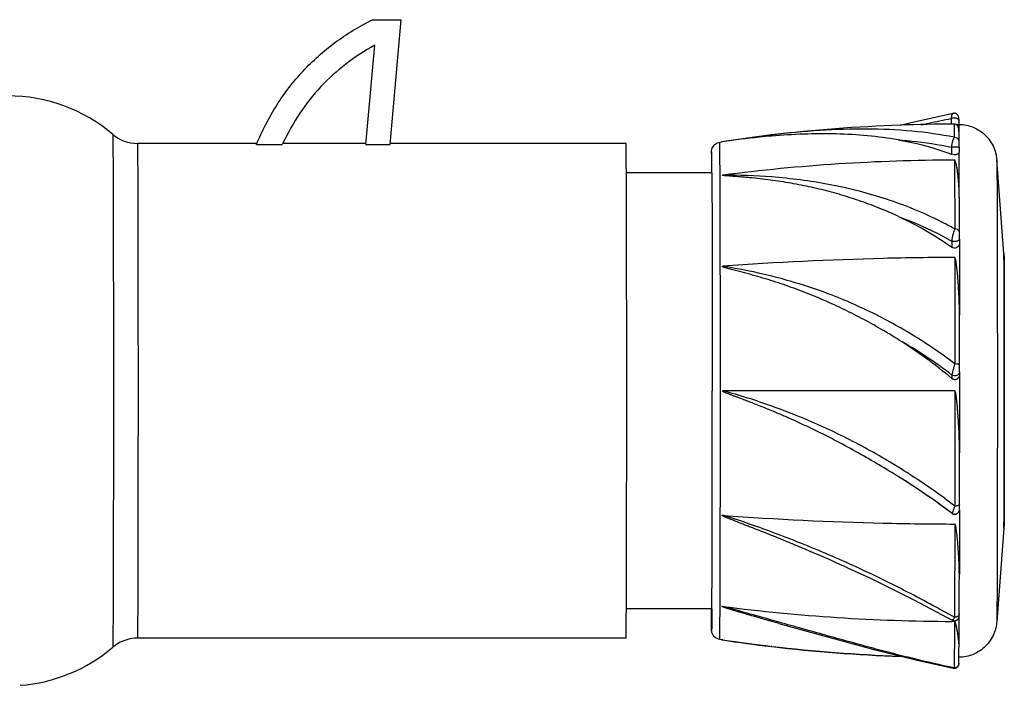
# Model space of a CAD drawing. Header units: millimetres. Extents: x 520 to 678, y -87 to 8.
# Tile 2 of 2: x 575 to 678, y -70 to 0. Entities that reach past the tile are written whole.
import ezdxf

# ---------------------------------------------------------------- set-up
doc = ezdxf.new("R2010")
doc.units = ezdxf.units.MM
doc.header["$LTSCALE"] = 30.734
doc.layers.get('0').update_dxf_attribs({"linetype": 'CONTINUOUS'})

msp = doc.modelspace()

# ---------------------------------------------------------------- linework, layer by layer
at = {"color": 7, "linetype": 'Continuous'}
for p, q in [((611.97, -0.35), (614.93, -0.35)), ((614.93, -0.35), (613.78, -13.47)), ((611.27, -13.47), (612.19, -3.04)), ((673.02, -10.19), (673.02, -10.19)), ((672.82, -10.73), (672.82, -11.32)), ((673.31, -11.35), (673.63, -11.35)), ((673.62, -10.85), (673.62, -10.72)), ((673.62, -10.85), (673.62, -11.35)), ((599.8, -13.35), (587.23, -13.35)), ((611.28, -13.35), (602.54, -13.35)), ((638.63, -13.35), (613.79, -13.35)), ((648.48, -13.22), (648.68, -13.19)), ((653.9, -12.46), (648.68, -13.19)), ((648.77, -13.18), (648.69, -13.19)), ((653.91, -12.46), (653.9, -12.46)), ((673.66, -13.2), (673.66, -13.19)), ((599.75, -13.47), (602.47, -13.47)), ((611.27, -13.47), (613.78, -13.47)), ((673.66, -13.74), (672.86, -13.74)), ((672.86, -13.74), (672.86, -14.49)), ((673.66, -13.74), (673.66, -14.28)), ((673.16, -15.1), (673.16, -15.66)), ((678.36, -24.91), (677.62, -15.06)), ((647.65, -16.45), (638.66, -16.45)), ((673.16, -15.66), (673.16, -15.88)), ((673.16, -15.88), (673.19, -22.34)), ((673.68, -19.04), (673.68, -19.02)), ((672.88, -23.61), (672.88, -24.26)), ((673.69, -23.41), (673.69, -23.88)), ((673.19, -25.34), (673.2, -36.52)), ((673.7, -31.4), (673.7, -31.38)), ((673.7, -36.65), (673.7, -36.65)), ((672.9, -37.7), (672.9, -38.07)), ((673.7, -37.35), (673.7, -37.62)), ((673.7, -37.62), (673.7, -39.34)), ((647.69, -39.51), (647.69, -39.34)), ((648.55, -39.52), (648.55, -39.34)), ((673.2, -39.34), (648.83, -39.34)), ((673.2, -39.34), (673.19, -51.46)), ((673.7, -45.88), (673.7, -45.87)), ((673.69, -51.33), (673.69, -51.33)), ((673.69, -51.76), (673.69, -51.34)), ((673.69, -51.79), (673.69, -51.78)), ((672.89, -52.22), (672.89, -52.22)), ((673.23, -52.32), (673.17, -52.33)), ((673.24, -52.32), (673.23, -52.32)), ((673.19, -53.35), (673.17, -63.16)), ((678.36, -53.78), (677.62, -63.64)), ((661.93, -57.95), (664.32, -59.05)), ((673.68, -58.62), (673.68, -58.61)), ((647.65, -62.25), (638.66, -62.25)), ((654.74, -63.67), (653.93, -63.44)), ((672.92, -63.45), (672.92, -63.45)), ((673.16, -63.59), (672.92, -63.59)), ((673.16, -63.59), (672.92, -63.59)), ((673.16, -63.59), (673.16, -64.21)), ((673.16, -64.44), (673.13, -68.47)), ((673.16, -64.21), (673.16, -64.44)), ((587.23, -65.35), (586.94, -65.36)), ((638.63, -65.35), (587.23, -65.35)), ((648.81, -65.53), (648.48, -65.48)), ((648.68, -65.51), (653.95, -66.24)), ((648.81, -65.53), (648.76, -65.52)), ((653.95, -66.24), (653.9, -66.23)), ((673.65, -66.2), (673.65, -66.19)), ((673.63, -67.99), (673.63, -67.99)), ((673.63, -68), (673.63, -67.99)), ((673.03, -68.5), (673.03, -68.5))]:
    msp.add_line(p, q, dxfattribs=at)
for points in [[(673.02, -10.19), (669.06, -11.07), (667.45, -11.47)], [(673.62, -10.7), (673.62, -10.69), (673.62, -10.68), (673.62, -10.67), (673.62, -10.65), (673.61, -10.62), (673.61, -10.58), (673.6, -10.54), (673.58, -10.5), (673.56, -10.46), (673.54, -10.42), (673.51, -10.38), (673.48, -10.34), (673.44, -10.3), (673.4, -10.27), (673.36, -10.24), (673.31, -10.22), (673.26, -10.2), (673.2, -10.19), (673.14, -10.18), (673.08, -10.18), (673.02, -10.19)], [(673.24, -52.32), (673.26, -52.32), (673.31, -52.31), (673.35, -52.3), (673.39, -52.28), (673.43, -52.27), (673.46, -52.25), (673.5, -52.22), (673.53, -52.2), (673.56, -52.17), (673.58, -52.14), (673.6, -52.11), (673.63, -52.08), (673.64, -52.04), (673.66, -52.01), (673.67, -51.97), (673.68, -51.94), (673.69, -51.91), (673.69, -51.87), (673.69, -51.85), (673.69, -51.83), (673.69, -51.83), (673.69, -51.82)], [(664.32, -59.05), (668.91, -61.31), (672.92, -63.45)], [(672.93, -63.45), (672.95, -63.47), (673, -63.49), (673.06, -63.51), (673.12, -63.51), (673.17, -63.52), (673.23, -63.51), (673.28, -63.5), (673.34, -63.49), (673.38, -63.47), (673.43, -63.44), (673.47, -63.41), (673.51, -63.38), (673.54, -63.35), (673.57, -63.31), (673.6, -63.27), (673.62, -63.23), (673.64, -63.19), (673.65, -63.15), (673.66, -63.11), (673.66, -63.08), (673.67, -63.05), (673.67, -63.03), (673.67, -63.02), (673.67, -63.01)], [(673.67, -62.99), (673.67, -62.98), (673.67, -62.81)], [(654.7, -63.8), (659.44, -65.11), (664.44, -66.46)], [(664.44, -66.46), (669.09, -67.63), (673.03, -68.5)], [(673.03, -68.5), (673.07, -68.51), (673.13, -68.51), (673.19, -68.51), (673.26, -68.5), (673.31, -68.48), (673.37, -68.45), (673.42, -68.42), (673.46, -68.39), (673.5, -68.35), (673.54, -68.31), (673.56, -68.26), (673.59, -68.22), (673.61, -68.17), (673.62, -68.13), (673.63, -68.09), (673.63, -68.05), (673.63, -68.03), (673.63, -68.02), (673.63, -68.01), (673.63, -68.01)]]:
    msp.add_lwpolyline(points, dxfattribs=at)
for centre, radius, start, end in [((573.63, -25.35), 17, 49.6329, 89.9993), ((673.63, -181.37), 170.05, 90.169, 92.083), ((673.13, -11.82), 0.5, 56.2846, 69.2493), ((587.23, -9.35), 4, 229.6331, 269.9995), ((673.63, -181.41), 170.09, 92.0839, 96.6644), ((625.89, -24.36), 25.83, 154.7434, 155.0478), ((661.44, -99.76), 87.5, 95.7512, 98.3255), ((660.45, -90.1), 77.8, 94.8188, 95.7384), ((-1101.43, -23.29), 1775.11, 0.13709, 0.2906), ((673.66, -211.07), 195.97, 90.1453, 97.2881), ((-4093.43, -35.23), 4741.98, 359.95031, 0.22699), ((648.93, -81.44), 64.76, 85.5581, 90.115), ((647.89, -63.47), 46.67, 65.4563, 67.6183), ((478.58, -23.16), 195.11, 359.927, 0.1381), ((673.61, -362.26), 336.91, 91.3504, 94.2197), ((673.69, -364.96), 339.62, 90.0842, 91.352), ((639.75, -83.79), 58.24, 75.8744, 81.042), ((631.43, -91.81), 68.05, 58.1945, 59.7743), ((642.57, -77.36), 49.93, 52.5982, 60.3233), ((643.02, -73.13), 46.06, 49.5685, 58.2071), ((530.49, -36.88), 143.21, 359.812, 0.0923), ((629.85, -108.28), 71.5, 70.2857, 74.6112), ((-3290.85, -44.21), 3938.55, 359.7376, 0.06836), ((-5109.16, -42.07), 5757.71, 359.799095, 0.02535), ((595.01, -165.41), 137.55, 58.3027, 58.5146), ((630.55, -107.88), 69.93, 52.7354, 58.3058), ((630.63, -107.73), 69.76, 52.719, 58.3018), ((614.26, -161.59), 114.5, 69.713, 72.4315), ((673.59, 283.2), 336.55, 265.7801, 268.6526), ((673.19, -51.83), 0.5, 232.7511, 267.4772), ((673.66, 286.69), 340.04, 268.6532, 269.9195), ((362.25, -1101.27), 1078.04, 74.30161, 74.58507), ((673.65, 132.38), 195.97, 262.7129, 269.7862), ((-162.67, -59.8), 836.34, 359.5616, 359.7737), ((587.23, -69.35), 4, 94.1333, 130.368), ((668.17, 55.35), 122.42, 260.8749, 263.3034), ((673.63, 102.67), 170.02, 261.6066, 263.3551), ((673.63, 102.71), 170.06, 263.3559, 267.8793), ((673.63, 102.71), 170.09, 263.3582, 267.9313), ((573.63, -53.35), 17, 274.3304, 310.3678)]:
    msp.add_arc(centre, radius, start, end, dxfattribs=at)
msp.add_ellipse((609, -39.35), major_axis=(2.27, 26), ratio=0.002575, start_param=-0.095889, end_param=0.000414, dxfattribs=at)
for points, knots in [([(599.75, -13.47), (600.35, -12.03), (601.75, -9.29), (604.55, -5.65), (607.96, -2.61), (610.59, -1.03), (611.97, -0.35)], [0, 0, 0, 0, 0.255365, 0.501561, 0.746957, 1, 1, 1, 1]), ([(612.19, -3.04), (611.13, -3.62), (609.12, -4.92), (606.46, -7.32), (604.23, -10.14), (603.05, -12.24), (602.53, -13.34)], [0, 0, 0, 0, 0.251894, 0.49825, 0.745498, 1, 1, 1, 1]), ([(673.02, -10.19), (672.99, -10.2), (672.95, -10.23), (672.92, -10.29), (672.88, -10.38), (672.84, -10.53), (672.82, -10.66), (672.82, -10.73)], [0, 0, 0, 0, 0.138113, 0.231795, 0.345616, 0.635104, 1, 1, 1, 1]), ([(669.67, -11.4), (669.94, -11.34), (670.98, -11.11), (672.03, -10.89), (672.82, -10.73)], [0, 0, 0, 0, 0.255129, 1, 1, 1, 1]), ([(673.62, -10.93), (673.62, -10.91), (673.61, -10.87), (673.55, -10.8), (673.46, -10.75), (673.34, -10.7), (673.2, -10.68), (673.02, -10.68), (672.89, -10.71), (672.82, -10.73)], [0, 0, 0, 0, 0.067324, 0.154311, 0.271157, 0.416822, 0.579028, 0.739538, 1, 1, 1, 1]), ([(673.13, -11.32), (673.13, -11.32), (673.13, -11.32), (673.13, -11.32), (673.13, -11.33), (673.13, -11.34), (673.13, -11.37), (673.14, -11.41), (673.14, -11.46), (673.14, -11.52), (673.14, -11.59), (673.14, -11.71), (673.15, -11.88), (673.15, -12.12), (673.15, -12.4), (673.15, -12.61), (673.16, -12.71)], [0, 0, 0, 0, 0.001178, 0.004194, 0.009146, 0.016048, 0.035719, 0.063219, 0.098547, 0.1417, 0.192666, 0.251431, 0.392297, 0.56417, 0.76683, 1, 1, 1, 1]), ([(673.63, -11.35), (673.89, -11.35), (674.41, -11.4), (675.16, -11.63), (675.85, -12), (676.46, -12.49), (676.96, -13.1), (677.33, -13.78), (677.54, -14.45), (677.6, -14.88), (677.62, -15.06)], [0, 0, 0, 0, 0.130465, 0.26091, 0.391293, 0.521614, 0.651849, 0.781814, 0.909503, 1, 1, 1, 1]), ([(673.63, -11.35), (673.63, -11.35), (673.63, -11.35), (673.63, -11.36), (673.63, -11.38), (673.63, -11.4), (673.63, -11.43), (673.63, -11.47), (673.63, -11.55), (673.64, -11.65), (673.64, -11.78), (673.64, -11.94), (673.64, -12.05), (673.64, -12.11)], [0, 0, 0, 0, 0.004165, 0.016013, 0.035667, 0.063144, 0.098441, 0.141556, 0.251207, 0.392007, 0.563839, 0.766565, 1, 1, 1, 1]), ([(584.64, -12.4), (584.64, -12.4), (584.64, -12.4), (584.64, -12.41), (584.64, -12.43), (584.64, -12.47), (584.64, -12.53), (584.65, -12.63), (584.65, -12.75), (584.65, -12.91), (584.65, -13.08), (584.66, -13.37), (584.66, -13.8), (584.66, -14.39), (584.67, -15.08), (584.67, -15.57), (584.67, -15.83)], [0, 0, 0, 0, 0.001305, 0.004563, 0.009792, 0.016995, 0.037321, 0.065525, 0.101579, 0.145447, 0.197073, 0.256399, 0.397941, 0.56958, 0.77054, 1, 1, 1, 1]), ([(673.16, -12.71), (671.68, -12.41), (668.61, -11.98), (663.88, -11.78), (658.94, -11.95), (655.6, -12.26), (653.91, -12.46)], [0, 0, 0, 0, 0.234106, 0.479297, 0.735019, 1, 1, 1, 1]), ([(667.24, -12.97), (666.18, -12.79), (664.01, -12.51), (659.56, -12.25), (656.18, -12.39), (653.91, -12.58)], [0, 0, 0, 0, 0.242638, 0.489838, 1, 1, 1, 1]), ([(673.64, -12.1), (673.64, -12.02), (673.63, -11.86), (673.57, -11.62), (673.49, -11.46), (673.41, -11.4)], [0, 0, 0, 0, 0.333636, 0.60636, 1, 1, 1, 1]), ([(673.66, -13.19), (673.66, -13.08), (673.65, -12.71), (673.65, -12.35), (673.64, -12.1)], [0, 0, 0, 0, 0.317286, 1, 1, 1, 1]), ([(587.23, -13.35), (587.23, -13.35), (587.23, -13.35), (587.23, -13.36), (587.23, -13.37), (587.23, -13.4), (587.23, -13.44), (587.23, -13.51), (587.24, -13.6), (587.24, -13.7), (587.24, -13.83), (587.24, -14.04), (587.25, -14.34), (587.25, -14.76), (587.25, -15.26), (587.25, -15.61), (587.26, -15.8)], [0, 0, 0, 0, 0.001063, 0.004067, 0.009046, 0.016002, 0.035846, 0.063588, 0.099213, 0.142704, 0.194034, 0.253155, 0.394565, 0.56653, 0.768557, 1, 1, 1, 1]), ([(638.66, -16.42), (638.66, -16.18), (638.65, -15.74), (638.65, -15.12), (638.65, -14.59), (638.64, -14.21), (638.64, -13.95), (638.64, -13.8), (638.64, -13.66), (638.63, -13.55), (638.63, -13.48), (638.63, -13.43), (638.63, -13.4), (638.63, -13.38), (638.63, -13.36), (638.63, -13.35), (638.63, -13.35), (638.63, -13.35)], [0, 0, 0, 0, 0.230791, 0.432592, 0.604649, 0.746279, 0.805529, 0.856993, 0.900614, 0.936343, 0.964158, 0.975092, 0.984042, 0.991004, 0.995979, 0.998968, 1, 1, 1, 1]), ([(647.62, -14.41), (647.62, -14.36), (647.62, -14.29), (647.62, -14.19), (647.63, -14.05), (647.68, -13.86), (647.8, -13.62), (647.98, -13.43), (648.21, -13.28), (648.39, -13.23), (648.48, -13.22)], [0, 0, 0, 0, 0.079626, 0.141553, 0.183047, 0.344068, 0.502438, 0.667371, 0.833425, 1, 1, 1, 1]), ([(648.51, -16.44), (648.51, -16.2), (648.51, -15.73), (648.5, -15.08), (648.5, -14.6), (648.5, -14.26), (648.49, -14.05), (648.49, -13.85), (648.49, -13.69), (648.49, -13.55), (648.49, -13.43), (648.48, -13.35), (648.48, -13.3), (648.48, -13.27), (648.48, -13.25), (648.48, -13.23), (648.48, -13.23), (648.48, -13.22), (648.48, -13.22)], [0, 0, 0, 0, 0.230722, 0.432526, 0.604617, 0.679306, 0.74632, 0.805597, 0.857076, 0.900707, 0.936449, 0.964264, 0.975192, 0.98413, 0.991076, 0.996029, 0.998994, 1, 1, 1, 1]), ([(667.24, -12.97), (667.73, -13.06), (669.63, -13.42), (671.51, -13.96), (672.86, -14.49)], [0, 0, 0, 0, 0.254662, 1, 1, 1, 1]), ([(667.24, -12.97), (667.72, -13.01), (669.61, -13.17), (671.48, -13.45), (672.86, -13.74)], [0, 0, 0, 0, 0.255697, 1, 1, 1, 1]), ([(673.16, -12.72), (673.11, -12.75), (673.04, -12.88), (672.96, -13.11), (672.89, -13.41), (672.86, -13.63), (672.86, -13.74)], [0, 0, 0, 0, 0.158636, 0.388637, 0.678153, 1, 1, 1, 1]), ([(673.66, -13.19), (673.66, -13.14), (673.63, -13.02), (673.53, -12.86), (673.36, -12.74), (673.22, -12.71), (673.16, -12.71)], [0, 0, 0, 0, 0.212602, 0.459722, 0.729684, 1, 1, 1, 1]), ([(673.66, -13.74), (673.66, -13.68), (673.66, -13.5), (673.66, -13.32), (673.66, -13.2)], [0, 0, 0, 0, 0.333831, 1, 1, 1, 1]), ([(647.63, -14.25), (647.62, -14.25), (647.62, -14.25), (647.62, -14.26), (647.62, -14.27), (647.62, -14.28), (647.62, -14.3), (647.62, -14.34), (647.62, -14.39), (647.62, -14.47), (647.61, -14.56), (647.61, -14.67), (647.61, -14.85), (647.61, -15.12), (647.6, -15.49), (647.6, -15.92), (647.6, -16.24), (647.6, -16.4)], [0, 0, 0, 0, 0.001065, 0.004062, 0.009032, 0.015979, 0.024902, 0.035799, 0.06351, 0.099094, 0.142532, 0.193805, 0.252876, 0.394217, 0.566165, 0.768288, 1, 1, 1, 1]), ([(647.65, -16.43), (647.65, -16.27), (647.65, -15.95), (647.65, -15.51), (647.64, -15.18), (647.64, -14.95), (647.64, -14.81), (647.64, -14.68), (647.64, -14.57), (647.63, -14.47), (647.63, -14.39), (647.63, -14.34), (647.63, -14.3), (647.63, -14.28), (647.63, -14.27), (647.63, -14.26), (647.63, -14.25), (647.63, -14.25), (647.63, -14.25)], [0, 0, 0, 0, 0.231669, 0.433767, 0.605739, 0.680262, 0.747079, 0.80615, 0.857435, 0.900894, 0.936489, 0.964197, 0.975092, 0.984012, 0.990957, 0.995929, 0.99893, 1, 1, 1, 1]), ([(673.66, -14.28), (673.66, -14.3), (673.64, -14.35), (673.59, -14.42), (673.5, -14.47), (673.39, -14.51), (673.26, -14.54), (673.08, -14.54), (672.94, -14.52), (672.86, -14.49)], [0, 0, 0, 0, 0.072969, 0.159835, 0.26769, 0.398276, 0.547512, 0.705855, 1, 1, 1, 1]), ([(673.68, -19.02), (673.67, -18.84), (673.67, -18.47), (673.64, -17.93), (673.61, -17.4), (673.57, -16.98), (673.53, -16.65), (673.5, -16.41), (673.47, -16.18), (673.44, -15.95), (673.4, -15.72), (673.36, -15.54), (673.32, -15.4), (673.29, -15.29), (673.26, -15.2), (673.22, -15.13), (673.18, -15.1), (673.16, -15.1)], [0, 0, 0, 0, 0.1402, 0.275896, 0.407011, 0.53348, 0.594956, 0.655255, 0.71438, 0.772345, 0.829185, 0.884995, 0.912593, 0.940106, 0.967869, 0.982335, 1, 1, 1, 1]), ([(677.62, -15.06), (677.62, -15.08), (677.62, -15.15), (677.62, -15.27), (677.63, -15.45), (677.63, -15.8), (677.63, -16.37), (677.64, -17.21), (677.65, -18.26), (677.65, -19.5), (677.66, -20.92), (677.66, -23.14), (677.67, -26.27), (677.67, -30.35), (677.68, -34.76), (677.68, -37.8), (677.68, -39.34)], [0, 0, 0, 0, 0.002805, 0.007906, 0.015295, 0.024952, 0.05098, 0.085751, 0.128947, 0.180168, 0.238942, 0.30473, 0.454858, 0.625036, 0.808998, 1, 1, 1, 1]), ([(584.67, -15.83), (584.69, -19.13), (584.7, -26.97), (584.71, -39.35), (584.7, -51.73), (584.69, -59.56), (584.67, -62.86)], [0, 0, 0, 0, 0.210221, 0.499972, 0.789732, 1, 1, 1, 1]), ([(587.26, -15.8), (587.26, -17.14), (587.27, -20.34), (587.29, -28.19), (587.3, -39.35), (587.29, -50.51), (587.27, -58.36), (587.26, -61.55), (587.26, -62.89)], [0, 0, 0, 0, 0.085355, 0.203742, 0.500006, 0.796267, 0.91465, 1, 1, 1, 1]), ([(638.66, -62.28), (638.67, -59.09), (638.69, -51.45), (638.7, -39.35), (638.69, -27.25), (638.67, -19.61), (638.66, -16.42)], [0, 0, 0, 0, 0.208523, 0.499991, 0.791462, 1, 1, 1, 1]), ([(647.65, -16.44), (647.66, -17.73), (647.67, -20.82), (647.69, -28.45), (647.69, -34.8), (647.69, -39.34)], [0, 0, 0, 0, 0.168546, 0.404901, 1, 1, 1, 1]), ([(665.66, -20.32), (664.99, -20.04), (663.63, -19.52), (661.56, -18.84), (659.81, -18.35), (658.39, -18.02), (657.32, -17.79), (656.25, -17.58), (655.17, -17.4), (654.08, -17.24), (652.99, -17.1), (652.08, -17), (651.34, -16.93), (650.81, -16.89), (650.21, -16.84), (649.74, -16.8), (648.5, -16.72), (648.8, -16.68)], [0, 0, 0, 0, 0.125878, 0.251593, 0.37736, 0.440328, 0.503376, 0.566521, 0.629775, 0.693148, 0.756643, 0.820249, 0.852084, 0.883928, 0.915765, 0.947555, 1, 1, 1, 1]), ([(665.66, -19.1), (664.72, -18.8), (662.82, -18.25), (659.91, -17.62), (656.95, -17.16), (654.95, -16.96), (653.94, -16.87)], [0, 0, 0, 0, 0.246658, 0.495494, 0.746722, 1, 1, 1, 1]), ([(673.19, -22.34), (672.59, -22), (670.17, -20.73), (667.61, -19.72), (665.66, -19.1)], [0, 0, 0, 0, 0.249192, 1, 1, 1, 1]), ([(673.69, -22.69), (673.69, -22.37), (673.68, -21.15), (673.68, -19.93), (673.68, -19.04)], [0, 0, 0, 0, 0.264927, 1, 1, 1, 1]), ([(667.27, -21.02), (668.25, -21.47), (670.18, -22.45), (672, -23.62), (672.88, -24.26)], [0, 0, 0, 0, 0.498722, 1, 1, 1, 1]), ([(667.27, -21.02), (667.76, -21.2), (669.68, -21.95), (671.54, -22.85), (672.88, -23.61)], [0, 0, 0, 0, 0.250708, 1, 1, 1, 1]), ([(673.19, -22.34), (673.15, -22.43), (673.08, -22.63), (672.99, -22.95), (672.92, -23.28), (672.89, -23.5), (672.88, -23.61)], [0, 0, 0, 0, 0.223733, 0.482161, 0.751232, 1, 1, 1, 1]), ([(673.69, -22.69), (673.69, -22.65), (673.66, -22.56), (673.56, -22.44), (673.39, -22.36), (673.26, -22.34), (673.19, -22.34)], [0, 0, 0, 0, 0.179358, 0.408824, 0.693044, 1, 1, 1, 1]), ([(673.69, -23.41), (673.69, -23.43), (673.67, -23.48), (673.62, -23.54), (673.53, -23.6), (673.41, -23.64), (673.26, -23.66), (673.09, -23.66), (672.96, -23.64), (672.88, -23.61)], [0, 0, 0, 0, 0.067162, 0.153905, 0.270533, 0.416135, 0.57845, 0.739175, 1, 1, 1, 1]), ([(673.69, -23.88), (673.69, -23.96), (673.64, -24.13), (673.43, -24.32), (673.15, -24.38), (672.96, -24.31), (672.88, -24.26)], [0, 0, 0, 0, 0.227528, 0.473437, 0.738622, 1, 1, 1, 1]), ([(673.69, -23.88), (673.69, -24.47), (673.69, -26.98), (673.69, -29.48), (673.7, -31.4)], [0, 0, 0, 0, 0.236272, 1, 1, 1, 1]), ([(673.7, -31.38), (673.69, -31.12), (673.69, -30.59), (673.67, -29.81), (673.63, -29.04), (673.59, -28.4), (673.56, -27.89), (673.53, -27.51), (673.5, -27.14), (673.46, -26.77), (673.43, -26.46), (673.4, -26.22), (673.37, -26.04), (673.35, -25.89), (673.33, -25.77), (673.31, -25.68), (673.3, -25.59), (673.27, -25.5), (673.25, -25.43), (673.23, -25.37), (673.2, -25.34), (673.19, -25.34)], [0, 0, 0, 0, 0.130001, 0.258746, 0.386129, 0.512043, 0.574418, 0.636389, 0.697944, 0.759074, 0.819771, 0.849957, 0.880036, 0.910014, 0.924968, 0.939902, 0.954824, 0.969745, 0.984711, 0.992279, 1, 1, 1, 1]), ([(678.36, -24.91), (678.37, -25.01), (678.38, -25.19), (678.38, -25.5), (678.38, -25.89), (678.39, -26.62), (678.39, -27.83), (678.4, -29.58), (678.4, -31.69), (678.41, -34.08), (678.41, -36.66), (678.41, -38.44), (678.41, -39.35)], [0, 0, 0, 0, 0.019866, 0.038355, 0.064543, 0.098997, 0.192064, 0.314711, 0.462569, 0.630258, 0.811627, 1, 1, 1, 1]), ([(678.4, -39.35), (678.4, -38.43), (678.4, -36.62), (678.4, -34), (678.4, -31.58), (678.39, -29.44), (678.39, -27.87), (678.38, -26.81), (678.38, -26.19), (678.38, -25.69), (678.37, -25.32), (678.37, -25.07), (678.37, -24.95), (678.36, -24.91)], [0, 0, 0, 0, 0.191003, 0.374963, 0.545142, 0.695271, 0.819833, 0.871053, 0.91425, 0.94902, 0.97505, 0.992094, 1, 1, 1, 1]), ([(665.68, -33.01), (665.01, -32.62), (663.66, -31.86), (661.59, -30.81), (659.84, -30), (658.42, -29.4), (657.35, -28.98), (656.28, -28.57), (655.2, -28.19), (654.11, -27.83), (653.02, -27.5), (651.92, -27.18), (651.1, -26.96), (650.55, -26.81), (650.27, -26.74), (650, -26.67), (649.77, -26.61), (649.58, -26.56), (649.45, -26.52), (649.31, -26.49), (649.2, -26.46), (649.11, -26.43), (649.04, -26.41), (648.97, -26.39), (648.92, -26.37), (648.87, -26.36), (648.84, -26.34), (648.81, -26.33), (648.79, -26.32), (648.78, -26.32), (648.76, -26.31), (648.75, -26.3), (648.74, -26.29), (648.74, -26.28), (648.75, -26.27), (648.77, -26.27), (648.79, -26.26), (648.81, -26.26), (648.82, -26.26)], [0, 0, 0, 0, 0.126775, 0.252993, 0.378671, 0.441324, 0.503859, 0.566284, 0.628605, 0.690829, 0.752962, 0.815003, 0.876945, 0.892411, 0.907867, 0.923312, 0.938741, 0.946448, 0.954149, 0.961841, 0.969521, 0.973356, 0.977185, 0.981006, 0.984817, 0.986716, 0.988609, 0.990494, 0.991431, 0.992363, 0.993286, 0.994194, 0.995059, 0.995504, 0.995997, 0.996998, 0.998001, 1, 1, 1, 1]), ([(673.2, -36.52), (672.48, -35.97), (671.02, -34.91), (668.74, -33.44), (666.4, -32.11), (664.01, -30.88), (661.57, -29.79), (659.07, -28.83), (656.54, -28), (654.83, -27.53), (653.97, -27.31)], [0, 0, 0, 0, 0.126466, 0.25244, 0.377902, 0.5029, 0.627509, 0.751871, 0.876033, 1, 1, 1, 1]), ([(673.7, -36.65), (673.7, -36.2), (673.7, -34.45), (673.7, -32.7), (673.7, -31.4)], [0, 0, 0, 0, 0.254289, 1, 1, 1, 1]), ([(673.2, -36.52), (673.17, -36.64), (673.1, -36.86), (672.99, -37.25), (672.93, -37.53), (672.9, -37.7)], [0, 0, 0, 0, 0.289918, 0.573764, 1, 1, 1, 1]), ([(673.7, -36.65), (673.7, -36.63), (673.67, -36.61), (673.63, -36.58), (673.54, -36.55), (673.39, -36.53), (673.27, -36.52), (673.2, -36.52)], [0, 0, 0, 0, 0.095312, 0.180517, 0.297369, 0.619441, 1, 1, 1, 1]), ([(673.7, -37.35), (673.7, -37.42), (673.65, -37.59), (673.43, -37.77), (673.14, -37.8), (672.97, -37.74), (672.9, -37.7)], [0, 0, 0, 0, 0.211637, 0.478703, 0.76248, 1, 1, 1, 1]), ([(673.7, -37.62), (673.7, -37.72), (673.65, -37.91), (673.49, -38.1), (673.31, -38.18), (673.16, -38.19), (673.02, -38.15), (672.93, -38.1), (672.9, -38.07)], [0, 0, 0, 0, 0.249128, 0.497893, 0.623525, 0.748994, 0.874571, 1, 1, 1, 1]), ([(666.85, -48.11), (666.14, -47.67), (664.7, -46.81), (662.5, -45.56), (660.64, -44.57), (659.13, -43.8), (657.99, -43.25), (656.84, -42.71), (655.69, -42.19), (654.53, -41.69), (653.55, -41.28), (652.77, -40.97), (652.18, -40.74), (651.59, -40.51), (651.01, -40.29), (650.51, -40.1), (650.12, -39.95), (649.88, -39.86), (649.68, -39.79), (649.53, -39.73), (649.39, -39.67), (649.26, -39.63), (649.17, -39.59), (649.1, -39.56), (649.02, -39.53), (648.95, -39.49), (648.89, -39.47), (648.85, -39.44), (648.81, -39.42), (648.78, -39.41), (648.77, -39.39), (648.76, -39.38), (648.75, -39.37), (648.75, -39.36), (648.75, -39.35), (648.76, -39.35), (648.78, -39.35), (648.79, -39.35), (648.8, -39.34), (648.81, -39.34)], [0, 0, 0, 0, 0.124545, 0.249591, 0.374907, 0.437606, 0.500303, 0.562977, 0.625614, 0.688199, 0.750719, 0.781951, 0.813164, 0.844355, 0.875525, 0.906673, 0.922239, 0.937799, 0.945576, 0.953353, 0.961128, 0.968902, 0.972789, 0.976676, 0.980562, 0.984449, 0.988335, 0.990279, 0.992223, 0.994168, 0.995141, 0.995629, 0.996117, 0.996608, 0.99709, 0.997576, 0.998061, 0.99903, 1, 1, 1, 1]), ([(673.7, -45.87), (673.7, -45.6), (673.69, -45.06), (673.67, -44.25), (673.64, -43.43), (673.6, -42.75), (673.56, -42.2), (673.54, -41.79), (673.5, -41.38), (673.48, -41.03), (673.45, -40.76), (673.43, -40.55), (673.41, -40.35), (673.38, -40.14), (673.36, -39.97), (673.34, -39.83), (673.32, -39.73), (673.31, -39.63), (673.29, -39.53), (673.26, -39.44), (673.24, -39.38), (673.22, -39.35), (673.2, -39.34)], [0, 0, 0, 0, 0.123116, 0.246995, 0.371528, 0.496605, 0.559314, 0.622118, 0.685002, 0.747954, 0.779451, 0.81096, 0.842478, 0.874005, 0.905538, 0.921307, 0.937076, 0.952846, 0.968616, 0.984381, 0.992261, 1, 1, 1, 1]), ([(673.7, -39.34), (673.7, -39.89), (673.7, -42.07), (673.7, -44.25), (673.7, -45.88)], [0, 0, 0, 0, 0.252173, 1, 1, 1, 1]), ([(677.68, -39.34), (677.68, -40.89), (677.68, -43.93), (677.67, -48.34), (677.67, -52.42), (677.66, -55.55), (677.66, -57.78), (677.65, -59.2), (677.65, -60.44), (677.64, -61.49), (677.63, -62.33), (677.63, -62.9), (677.63, -63.25), (677.62, -63.43), (677.62, -63.55), (677.62, -63.61), (677.62, -63.64)], [0, 0, 0, 0, 0.190983, 0.374937, 0.545116, 0.695249, 0.761041, 0.819819, 0.871044, 0.914243, 0.949017, 0.975047, 0.984705, 0.992094, 0.997195, 1, 1, 1, 1]), ([(678.41, -39.35), (678.41, -40.25), (678.41, -42.03), (678.41, -44.62), (678.4, -47.01), (678.4, -49.12), (678.39, -50.87), (678.39, -52.07), (678.38, -52.81), (678.38, -53.19), (678.38, -53.5), (678.37, -53.69), (678.36, -53.78)], [0, 0, 0, 0, 0.188356, 0.369709, 0.537395, 0.685261, 0.807921, 0.901004, 0.935466, 0.961661, 0.980156, 1, 1, 1, 1]), ([(678.36, -53.78), (678.37, -53.74), (678.37, -53.62), (678.37, -53.38), (678.38, -53), (678.38, -52.5), (678.38, -51.88), (678.39, -50.83), (678.39, -49.26), (678.4, -47.12), (678.4, -44.69), (678.4, -42.07), (678.4, -40.26), (678.4, -39.35)], [0, 0, 0, 0, 0.00791, 0.024959, 0.050993, 0.085768, 0.12897, 0.180194, 0.304765, 0.454897, 0.625073, 0.809021, 1, 1, 1, 1]), ([(673.19, -51.46), (672.47, -50.91), (671.01, -49.82), (668.73, -48.29), (666.4, -46.83), (664.01, -45.46), (661.57, -44.18), (659.08, -43.01), (656.54, -41.93), (654.83, -41.28), (653.97, -40.97)], [0, 0, 0, 0, 0.124127, 0.248917, 0.37408, 0.49944, 0.624813, 0.750093, 0.875186, 1, 1, 1, 1]), ([(673.69, -51.33), (673.69, -50.88), (673.69, -49.07), (673.7, -47.25), (673.7, -45.89)], [0, 0, 0, 0, 0.24719, 1, 1, 1, 1]), ([(673.19, -51.46), (673.16, -51.57), (673.1, -51.75), (673.02, -51.97), (672.97, -52.09), (672.95, -52.15), (672.93, -52.18), (672.92, -52.2), (672.91, -52.22), (672.89, -52.23), (672.89, -52.22)], [0, 0, 0, 0, 0.391393, 0.711126, 0.832611, 0.881767, 0.922593, 0.954709, 0.977868, 1, 1, 1, 1]), ([(673.69, -51.33), (673.69, -51.35), (673.67, -51.38), (673.62, -51.4), (673.56, -51.42), (673.48, -51.44), (673.36, -51.46), (673.26, -51.46), (673.19, -51.46)], [0, 0, 0, 0, 0.096749, 0.182216, 0.299042, 0.447512, 0.620637, 1, 1, 1, 1]), ([(661.93, -57.95), (660.86, -57.47), (659.23, -56.76), (657.04, -55.83), (655.38, -55.13), (653.98, -54.57), (652.86, -54.12), (652.16, -53.85), (651.59, -53.63), (651.17, -53.46), (650.74, -53.3), (650.39, -53.16), (650.11, -53.05), (649.89, -52.96), (649.72, -52.89), (649.58, -52.84), (649.47, -52.8), (649.37, -52.75), (649.26, -52.71), (649.16, -52.66), (649.07, -52.63), (649, -52.6), (648.95, -52.57), (648.9, -52.55), (648.85, -52.53), (648.82, -52.51), (648.8, -52.49), (648.77, -52.48), (648.75, -52.47), (648.74, -52.45), (648.74, -52.44), (648.75, -52.43), (648.77, -52.43), (648.79, -52.43), (648.81, -52.43), (648.82, -52.43)], [0, 0, 0, 0, 0.246043, 0.370457, 0.495594, 0.621309, 0.68434, 0.747464, 0.779056, 0.810665, 0.842289, 0.873924, 0.889746, 0.905568, 0.921392, 0.929304, 0.937216, 0.945127, 0.953037, 0.960945, 0.96885, 0.972801, 0.97675, 0.980696, 0.984636, 0.986603, 0.988565, 0.99052, 0.992452, 0.993394, 0.994244, 0.995136, 0.996089, 0.998036, 1, 1, 1, 1]), ([(673.69, -51.86), (673.69, -52.47), (673.69, -54.72), (673.68, -56.98), (673.68, -58.62)], [0, 0, 0, 0, 0.268771, 1, 1, 1, 1]), ([(673.68, -58.61), (673.68, -58.41), (673.67, -58), (673.65, -57.37), (673.62, -56.73), (673.58, -56.18), (673.55, -55.74), (673.52, -55.4), (673.49, -55.06), (673.46, -54.72), (673.42, -54.43), (673.4, -54.2), (673.37, -54.03), (673.35, -53.85), (673.32, -53.7), (673.3, -53.59), (673.27, -53.5), (673.25, -53.43), (673.23, -53.37), (673.2, -53.34), (673.19, -53.35)], [0, 0, 0, 0, 0.114754, 0.232605, 0.353459, 0.477214, 0.540146, 0.603763, 0.668052, 0.733002, 0.798605, 0.83165, 0.86486, 0.898238, 0.931799, 0.94866, 0.965592, 0.982643, 0.99129, 1, 1, 1, 1]), ([(665.66, -59.21), (664.72, -58.75), (662.82, -57.85), (659.93, -56.56), (656.97, -55.34), (654.97, -54.57), (653.96, -54.19)], [0, 0, 0, 0, 0.246081, 0.495354, 0.746959, 1, 1, 1, 1]), ([(673.67, -62.8), (673.67, -62.47), (673.67, -61.08), (673.68, -59.68), (673.68, -58.62)], [0, 0, 0, 0, 0.238308, 1, 1, 1, 1]), ([(673.17, -63.16), (672.57, -62.82), (670.1, -61.45), (667.58, -60.16), (665.66, -59.21)], [0, 0, 0, 0, 0.243204, 1, 1, 1, 1]), ([(654.7, -63.8), (654.19, -63.66), (653.18, -63.37), (651.91, -63.01), (651.02, -62.75), (650.51, -62.6), (650.19, -62.5), (649.94, -62.43), (649.74, -62.37), (649.59, -62.32), (649.46, -62.28), (649.36, -62.25), (649.27, -62.22), (649.17, -62.19), (649.08, -62.16), (648.99, -62.13), (648.91, -62.1), (648.85, -62.08), (648.81, -62.06), (648.78, -62.05), (648.76, -62.04), (648.75, -62.04), (648.74, -62.03), (648.73, -62.02), (648.72, -62.02), (648.71, -62.01), (648.72, -62.01), (648.73, -62.01), (648.75, -62.01), (648.76, -62.01), (648.77, -62.01), (648.79, -62.01), (648.8, -62.01)], [0, 0, 0, 0, 0.248703, 0.499276, 0.625131, 0.688166, 0.751247, 0.782796, 0.814342, 0.845877, 0.861635, 0.877384, 0.893119, 0.908835, 0.924522, 0.940163, 0.955726, 0.963454, 0.971116, 0.974905, 0.978642, 0.98048, 0.982282, 0.984026, 0.985639, 0.986883, 0.988126, 0.989977, 0.991937, 0.993935, 0.995948, 1, 1, 1, 1]), ([(584.67, -62.86), (584.67, -63.12), (584.67, -63.62), (584.66, -64.31), (584.66, -64.9), (584.66, -65.32), (584.65, -65.61), (584.65, -65.79), (584.65, -65.94), (584.65, -66.07), (584.64, -66.16), (584.64, -66.23), (584.64, -66.26), (584.64, -66.28), (584.64, -66.29), (584.64, -66.3), (584.64, -66.3)], [0, 0, 0, 0, 0.229446, 0.430393, 0.602022, 0.743552, 0.802877, 0.854501, 0.898363, 0.934407, 0.962607, 0.982949, 0.990168, 0.995414, 0.998687, 1, 1, 1, 1]), ([(587.26, -62.89), (587.25, -63.08), (587.25, -63.44), (587.25, -63.93), (587.25, -64.35), (587.24, -64.66), (587.24, -64.87), (587.24, -64.99), (587.24, -65.1), (587.23, -65.19), (587.23, -65.25), (587.23, -65.3), (587.23, -65.32), (587.23, -65.34), (587.23, -65.34), (587.23, -65.35), (587.23, -65.35)], [0, 0, 0, 0, 0.23135, 0.433311, 0.605234, 0.746631, 0.805754, 0.857094, 0.900602, 0.93625, 0.964023, 0.983904, 0.990882, 0.995883, 0.998912, 1, 1, 1, 1]), ([(638.63, -65.35), (638.63, -65.35), (638.63, -65.34), (638.63, -65.33), (638.63, -65.32), (638.63, -65.3), (638.63, -65.27), (638.63, -65.22), (638.63, -65.14), (638.64, -65.03), (638.64, -64.9), (638.64, -64.74), (638.64, -64.48), (638.65, -64.1), (638.65, -63.58), (638.65, -62.96), (638.66, -62.52), (638.66, -62.28)], [0, 0, 0, 0, 0.001076, 0.00411, 0.009126, 0.016126, 0.02511, 0.036076, 0.063946, 0.099717, 0.143367, 0.194847, 0.254102, 0.395706, 0.567689, 0.769371, 1, 1, 1, 1]), ([(647.65, -62.25), (647.65, -62.57), (647.65, -63.02), (647.64, -63.58), (647.64, -63.89), (647.64, -64.16), (647.63, -64.31), (647.63, -64.57), (647.62, -64.31), (647.61, -64.16), (647.61, -63.9), (647.61, -63.59), (647.6, -63.03), (647.6, -62.58), (647.6, -62.26)], [0, 0, 0, 0, 0.217076, 0.303178, 0.373974, 0.429282, 0.468931, 0.500892, 0.532396, 0.571816, 0.626898, 0.697472, 0.783351, 1, 1, 1, 1]), ([(647.6, -62.29), (647.6, -62.46), (647.6, -62.77), (647.6, -63.21), (647.61, -63.58), (647.61, -63.84), (647.61, -64.03), (647.61, -64.14), (647.62, -64.23), (647.62, -64.31), (647.62, -64.36), (647.62, -64.39), (647.62, -64.41), (647.62, -64.43), (647.62, -64.44), (647.62, -64.44), (647.62, -64.45), (647.63, -64.45)], [0, 0, 0, 0, 0.231712, 0.433834, 0.605783, 0.747123, 0.806194, 0.857468, 0.900906, 0.936489, 0.964199, 0.975097, 0.984019, 0.990966, 0.995937, 0.998935, 1, 1, 1, 1]), ([(647.63, -64.45), (647.63, -64.45), (647.63, -64.44), (647.63, -64.44), (647.63, -64.43), (647.63, -64.41), (647.63, -64.39), (647.63, -64.36), (647.63, -64.3), (647.63, -64.23), (647.64, -64.13), (647.64, -64.02), (647.64, -63.89), (647.64, -63.74), (647.64, -63.51), (647.65, -63.19), (647.65, -62.74), (647.65, -62.43), (647.65, -62.26)], [0, 0, 0, 0, 0.00107, 0.004071, 0.009043, 0.015989, 0.02491, 0.035805, 0.063515, 0.099109, 0.142568, 0.193854, 0.252927, 0.319746, 0.394269, 0.56624, 0.768337, 1, 1, 1, 1]), ([(648.48, -65.48), (648.48, -65.48), (648.48, -65.47), (648.48, -65.46), (648.48, -65.45), (648.48, -65.43), (648.48, -65.4), (648.48, -65.35), (648.49, -65.27), (648.49, -65.15), (648.49, -65.01), (648.49, -64.84), (648.49, -64.65), (648.5, -64.44), (648.5, -64.1), (648.5, -63.62), (648.51, -62.97), (648.51, -62.51), (648.51, -62.26)], [0, 0, 0, 0, 0.001005, 0.00397, 0.008924, 0.01587, 0.024807, 0.035735, 0.063549, 0.099289, 0.14292, 0.194397, 0.253674, 0.320689, 0.395378, 0.567471, 0.769275, 1, 1, 1, 1]), ([(673.17, -63.16), (673.15, -63.21), (673.11, -63.29), (673.05, -63.38), (673.01, -63.43), (672.98, -63.45), (672.95, -63.46), (672.93, -63.46), (672.93, -63.45)], [0, 0, 0, 0, 0.383894, 0.676544, 0.785906, 0.872125, 0.939759, 1, 1, 1, 1]), ([(673.67, -62.8), (673.67, -62.84), (673.64, -62.94), (673.54, -63.06), (673.37, -63.14), (673.24, -63.16), (673.17, -63.16)], [0, 0, 0, 0, 0.180311, 0.410312, 0.694116, 1, 1, 1, 1]), ([(673.13, -68.47), (671.7, -68.17), (669.52, -67.67), (666.59, -66.94), (664.31, -66.33), (661.98, -65.69), (658.78, -64.81), (656.36, -64.13), (654.74, -63.67)], [0, 0, 0, 0, 0.230888, 0.352149, 0.47653, 0.60379, 0.733776, 1, 1, 1, 1]), ([(673.65, -66.19), (673.65, -66.01), (673.63, -65.74), (673.59, -65.37), (673.55, -65.05), (673.5, -64.77), (673.46, -64.54), (673.43, -64.36), (673.39, -64.17), (673.35, -64.01), (673.32, -63.88), (673.29, -63.78), (673.25, -63.7), (673.22, -63.63), (673.18, -63.59), (673.16, -63.59)], [0, 0, 0, 0, 0.194235, 0.304741, 0.42409, 0.552206, 0.619544, 0.689083, 0.76087, 0.835033, 0.87312, 0.912048, 0.95231, 0.97366, 1, 1, 1, 1]), ([(677.62, -63.64), (677.6, -63.82), (677.54, -64.25), (677.33, -64.92), (676.96, -65.6), (676.46, -66.21), (675.85, -66.7), (675.16, -67.07), (674.41, -67.3), (673.89, -67.35), (673.63, -67.35)], [0, 0, 0, 0, 0.09048, 0.218157, 0.348123, 0.478359, 0.60869, 0.739083, 0.869535, 1, 1, 1, 1]), ([(648.48, -65.48), (648.39, -65.46), (648.21, -65.41), (647.98, -65.27), (647.83, -65.11), (647.74, -64.96), (647.68, -64.82), (647.64, -64.7), (647.63, -64.59), (647.62, -64.51), (647.62, -64.41), (647.62, -64.33), (647.62, -64.29)], [0, 0, 0, 0, 0.166343, 0.332572, 0.497447, 0.578693, 0.657256, 0.769817, 0.817489, 0.858404, 0.920286, 1, 1, 1, 1]), ([(673.64, -67.35), (673.64, -67.27), (673.64, -66.88), (673.64, -66.49), (673.65, -66.2)], [0, 0, 0, 0, 0.228843, 1, 1, 1, 1]), ([(673.63, -67.99), (673.63, -68.05), (673.61, -68.16), (673.51, -68.33), (673.34, -68.44), (673.2, -68.47), (673.13, -68.47)], [0, 0, 0, 0, 0.212827, 0.460066, 0.729934, 1, 1, 1, 1]), ([(673.63, -67.99), (673.63, -67.94), (673.63, -67.73), (673.64, -67.52), (673.64, -67.35)], [0, 0, 0, 0, 0.23193, 1, 1, 1, 1]), ([(673.13, -68.47), (673.12, -68.48), (673.09, -68.5), (673.05, -68.51), (673.03, -68.5)], [0, 0, 0, 0, 0.53804, 1, 1, 1, 1])]:
    msp.add_open_spline(points, degree=3, knots=knots, dxfattribs=at)
for points in [[(673.31, -11.35), (673.25, -11.33), (673.19, -11.32), (673.13, -11.32)], [(673.23, -52.32), (673.17, -52.33), (673.11, -52.32), (673.05, -52.31)]]:
    msp.add_open_spline(points, degree=3, dxfattribs=at)

doc.saveas('drawing.dxf')
